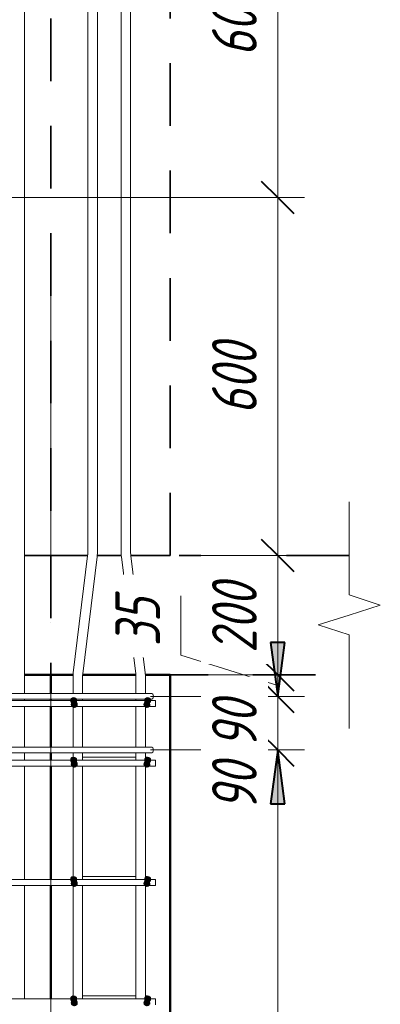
# Model space of a CAD drawing. Header units: millimetres. Extents: x -17509 to 45024, y 2611 to 9111.
# Tile 92 of 93: x 42489 to 43094, y 6348 to 7998. Entities that reach past the tile are written whole.
import ezdxf

# ---------------------------------------------------------------- set-up
doc = ezdxf.new("R2010")
doc.units = ezdxf.units.MM
doc.linetypes.add('01 Штриховая _4 мм_', pattern=[180, 105, -75])
doc.linetypes.add('ADSK_Линия сетки', pattern=[750, 600, -75, 0, -75])
for name, color, linetype, lineweight in [('A-____-____-DIMS', 211, 'Continuous', 9), ('A-____-____-DIMS-30', 211, 'Continuous', 9), ('A-____-NOTE-TEXT', 131, 'Continuous', 20), ('A-DETL-GENF-OTLN', 92, 'Continuous', 20), ('A-FLOR-____-MCUT', 192, 'Continuous', 50), ('A-FLOR-____-OTLN', 192, 'Continuous', 20), ('A-WALL-____-MCUT', 113, 'Continuous', 50), ('A-WALL-____-OTLN', 113, 'Continuous', 20), ('S-GRID-____-OTLN', 1, 'Continuous', 9), ('S-RBAR-____-MCUT', 171, 'Continuous', 20), ('S-RBAR-____-OTLN', 171, 'Continuous', 100)]:
    doc.layers.add(name, color=color, linetype=linetype, lineweight=lineweight)
doc.styles.add('GOST Common_I_1', font='GOST Common Italic.ttf', dxfattribs={"width": 0.8, "height": 75})
doc.dimstyles.new('ADSK_Для_арматуры_Основной_2_5_мм_шаг_кол-во_Стрелки_точный', dxfattribs={"dimscale": 304.8, "dimtxt": 0.247469, "dimasz": 0.295276, "dimexe": 0.147638, "dimexo": 0.000484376, "dimgap": 0.03937, "dimtad": 1, "dimdec": 0, "dimlfac": 304.8, "dimdsep": 46, "dimtxsty": 'GOST Common_I_1', "dimsah": 1, "dimcen": 0.09, "dimdle": 0.147638, "dimazin": 0, "dimtfac": 1, "dimtdec": 4, "dimtix": 1, "dimtmove": 0, "dimatfit": 3, "dimfxl": 1, "dimtvp": 1, "dimtfill": 1, "dimtolj": 1, "dimtzin": 0, "dimarcsym": 2})
doc.dimstyles.new('ADSK_Округление_5мм__Узкий_', dxfattribs={"dimscale": 304.8, "dimtxt": 0.247469, "dimasz": 0.177165, "dimexe": 0.147638, "dimexo": 0.000322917, "dimgap": 0.03937, "dimtad": 1, "dimdec": 0, "dimlfac": 304.8, "dimrnd": 5, "dimdsep": 46, "dimtxsty": 'GOST Common_I_1', "dimblk1": 'OBLIQUE', "dimblk2": 'OBLIQUE', "dimsah": 1, "dimcen": 0.09, "dimdle": 0.147638, "dimazin": 0, "dimtfac": 1, "dimtdec": 4, "dimtix": 1, "dimtmove": 0, "dimatfit": 3, "dimfxl": 1, "dimtvp": 1, "dimtfill": 1, "dimtolj": 1, "dimtzin": 0, "dimlwd": 20, "dimlwe": 20, "dimarcsym": 2})
doc.dimstyles.new('ADSK_Округление_5мм__Узкий__1', dxfattribs={"dimscale": 304.8, "dimtxt": 0.247469, "dimasz": 0.177165, "dimexe": 0.147638, "dimexo": 0.000322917, "dimgap": 0.03937, "dimtad": 1, "dimdec": 0, "dimlfac": 304.8, "dimrnd": 5, "dimdsep": 46, "dimtxsty": 'GOST Common_I_1', "dimblk1": 'OBLIQUE', "dimblk2": 'OBLIQUE', "dimsah": 1, "dimcen": 0.09, "dimdle": 0.147638, "dimazin": 0, "dimtfac": 1, "dimtdec": 4, "dimtix": 1, "dimtmove": 1, "dimatfit": 3, "dimfxl": 1, "dimtvp": 1, "dimtfill": 1, "dimtolj": 1, "dimtzin": 0, "dimlwd": 20, "dimlwe": 20, "dimarcsym": 2})

# ---------------------------------------------------------------- blocks, each defined once
blk = doc.blocks.new('ADSK_Обрыв_Линия - ADSK_Обрыв_линия-1070728-КЖ1_Р_ВЭ2_Армирование_16')
at = {"layer": 'A-DETL-GENF-OTLN'}
for p, q in [((-51100, 4033.8), (-51100, 4100)), ((-51100, 3900), (-51100, 3967))]:
    blk.add_line(p, q, dxfattribs=at)
blk = doc.blocks.new('DIMBLOCK366-КЖ1_Р_ВЭ2_Армирование_16')
at = {"layer": 'A-____-____-DIMS-30', "lineweight": 20}
for p, q in [((42291.7, 8497.4), (42291.7, 8542.4)), ((42491.7, 8497.4), (42491.7, 8542.4)), ((42491.7, 8497.4), (42291.7, 8497.4)), ((42291.7, 8497.4), (42291.7, 7730)), ((42491.7, 8497.4), (42491.7, 8330))]:
    blk.add_line(p, q, dxfattribs=at)
at = {"layer": 'A-____-____-DIMS-30', "lineweight": 40}
for p, q in [((42291.7, 8497.4), (42318.7, 8524.4)), ((42491.7, 8497.4), (42518.7, 8524.4)), ((42291.7, 8497.4), (42264.7, 8470.4)), ((42491.7, 8497.4), (42464.7, 8470.4))]:
    blk.add_line(p, q, dxfattribs=at)
at = {"layer": 'A-____-____-DIMS-30', "color": 0, "lineweight": 20, "insert": (42328.4, 8607.5), "char_height": 75, "width": 151.88, "attachment_point": 1, "line_spacing_factor": 1.022761, "style": 'GOST Common_I_1', "bg_fill": 3, "box_fill_scale": 1.25, "bg_fill_color": 256, "bg_fill_true_color": 13158600, "bg_fill_transparency": 0}
blk.add_mtext('200', dxfattribs=at)
blk = doc.blocks.new('_Oblique')
at = {"color": 0, "linetype": 'ByBlock', "lineweight": -2}
blk.add_line((-0.5, -0.5), (0.5, 0.5), dxfattribs=at)
blk = doc.blocks.new('DIMBLOCK392-КЖ1_Р_ВЭ2_Армирование_16')
at = {"layer": 'A-____-____-DIMS-30', "lineweight": 40}
for p, q in [((42921.7, 6774), (42894.7, 6801)), ((42921.7, 6774), (42948.7, 6747)), ((42921.7, 4174), (42894.7, 4201)), ((42921.7, 4174), (42948.7, 4147))]:
    blk.add_line(p, q, dxfattribs=at)
at = {"layer": 'A-____-____-DIMS-30', "lineweight": 20}
for p, q in [((42921.7, 6774), (42708.7, 6774)), ((42921.7, 4174), (42921.7, 6774)), ((42921.7, 6774), (42966.7, 6774)), ((42921.7, 4174), (42708.7, 4174)), ((42921.7, 4174), (42966.7, 4174))]:
    blk.add_line(p, q, dxfattribs=at)
at = {"layer": 'A-____-____-DIMS-30', "color": 0, "lineweight": 20, "insert": (42811.7, 5389.6), "char_height": 75, "width": 202.507, "attachment_point": 1, "rotation": 90, "line_spacing_factor": 1.022761, "style": 'GOST Common_I_1', "bg_fill": 3, "box_fill_scale": 1.25, "bg_fill_color": 256, "bg_fill_true_color": 13158600, "bg_fill_transparency": 0}
blk.add_mtext('2600', dxfattribs=at)
blk = doc.blocks.new('DIMBLOCK393-КЖ1_Р_ВЭ2_Армирование_16')
at = {"layer": 'A-____-____-DIMS-30', "lineweight": 40}
for p, q in [((42921.7, 6863.9), (42894.7, 6890.9)), ((42921.7, 6863.9), (42948.7, 6836.9)), ((42921.7, 6774), (42894.7, 6801)), ((42921.7, 6774), (42948.7, 6747))]:
    blk.add_line(p, q, dxfattribs=at)
at = {"layer": 'A-____-____-DIMS-30', "lineweight": 20}
for p, q in [((42921.7, 6863.9), (42708.7, 6863.9)), ((42921.7, 6774), (42921.7, 6863.9)), ((42921.7, 6863.9), (42966.7, 6863.9)), ((42921.7, 6771.8), (42921.7, 6819)), ((42921.7, 6774), (42708.7, 6774)), ((42921.7, 6774), (42966.7, 6774)), ((42921.7, 6672.4), (42921.7, 6771.8))]:
    blk.add_line(p, q, dxfattribs=at)
at = {"layer": 'A-____-____-DIMS-30', "color": 0, "lineweight": 20, "insert": (42811.7, 6672.4), "char_height": 75, "width": 101.253, "attachment_point": 1, "rotation": 90, "line_spacing_factor": 1.022761, "style": 'GOST Common_I_1', "bg_fill": 3, "box_fill_scale": 1.25, "bg_fill_color": 256, "bg_fill_true_color": 13158600, "bg_fill_transparency": 0}
blk.add_mtext('90', dxfattribs=at)
blk = doc.blocks.new('DIMBLOCK394-КЖ1_Р_ВЭ2_Армирование_16')
at = {"layer": 'A-____-____-DIMS-30', "lineweight": 20}
for p, q in [((42759.7, 7032.2), (42759.7, 6932.8)), ((42759.7, 6932.8), (42921.7, 6882)), ((42921.7, 6900), (42771.7, 6900)), ((42921.7, 6863.9), (42921.7, 6900)), ((42921.7, 6900), (42966.7, 6900)), ((42921.7, 6863.9), (42708.7, 6863.9)), ((42921.7, 6863.9), (42966.7, 6863.9))]:
    blk.add_line(p, q, dxfattribs=at)
at = {"layer": 'A-____-____-DIMS-30', "lineweight": 40}
for p, q in [((42921.7, 6900), (42894.7, 6927)), ((42921.7, 6900), (42948.7, 6873)), ((42921.7, 6863.9), (42894.7, 6890.9)), ((42921.7, 6863.9), (42948.7, 6836.9))]:
    blk.add_line(p, q, dxfattribs=at)
at = {"layer": 'A-____-____-DIMS-30', "color": 0, "lineweight": 20, "insert": (42649.7, 6947.8), "char_height": 75, "width": 101.253, "attachment_point": 1, "rotation": 90, "line_spacing_factor": 1.022761, "style": 'GOST Common_I_1', "bg_fill": 3, "box_fill_scale": 1.25, "bg_fill_color": 256, "bg_fill_true_color": 13158600, "bg_fill_transparency": 0}
blk.add_mtext('35', dxfattribs=at)
blk = doc.blocks.new('DIMBLOCK395-КЖ1_Р_ВЭ2_Армирование_16')
at = {"layer": 'A-____-____-DIMS-30', "lineweight": 40}
for p, q in [((42921.7, 7100), (42894.7, 7127)), ((42921.7, 7100), (42948.7, 7073)), ((42921.7, 6900), (42894.7, 6927)), ((42921.7, 6900), (42948.7, 6873))]:
    blk.add_line(p, q, dxfattribs=at)
at = {"layer": 'A-____-____-DIMS-30', "lineweight": 20}
for p, q in [((42921.7, 7100), (42771.7, 7100)), ((42921.7, 6900), (42921.7, 7100)), ((42921.7, 7100), (42966.7, 7100)), ((42921.7, 6900), (42771.7, 6900)), ((42921.7, 6900), (42966.7, 6900))]:
    blk.add_line(p, q, dxfattribs=at)
at = {"layer": 'A-____-____-DIMS-30', "color": 0, "lineweight": 20, "insert": (42811.7, 6936.7), "char_height": 75, "width": 151.88, "attachment_point": 1, "rotation": 90, "line_spacing_factor": 1.022761, "style": 'GOST Common_I_1', "bg_fill": 3, "box_fill_scale": 1.25, "bg_fill_color": 256, "bg_fill_true_color": 13158600, "bg_fill_transparency": 0}
blk.add_mtext('200', dxfattribs=at)
blk = doc.blocks.new('DIMBLOCK396-КЖ1_Р_ВЭ2_Армирование_16')
at = {"layer": 'A-____-____-DIMS-30', "lineweight": 40}
for p, q in [((42921.7, 7700), (42894.7, 7727)), ((42921.7, 7700), (42948.7, 7673)), ((42921.7, 7100), (42894.7, 7127)), ((42921.7, 7100), (42948.7, 7073))]:
    blk.add_line(p, q, dxfattribs=at)
at = {"layer": 'A-____-____-DIMS-30', "lineweight": 20}
for p, q in [((42921.7, 7700), (42327.7, 7700)), ((42921.7, 7100), (42921.7, 7700)), ((42921.7, 7700), (42966.7, 7700)), ((42921.7, 7100), (42771.7, 7100)), ((42921.7, 7100), (42966.7, 7100))]:
    blk.add_line(p, q, dxfattribs=at)
at = {"layer": 'A-____-____-DIMS-30', "color": 0, "lineweight": 20, "insert": (42811.7, 7336.7), "char_height": 75, "width": 151.88, "attachment_point": 1, "rotation": 90, "line_spacing_factor": 1.022761, "style": 'GOST Common_I_1', "bg_fill": 3, "box_fill_scale": 1.25, "bg_fill_color": 256, "bg_fill_true_color": 13158600, "bg_fill_transparency": 0}
blk.add_mtext('600', dxfattribs=at)
blk = doc.blocks.new('DIMBLOCK397-КЖ1_Р_ВЭ2_Армирование_16')
at = {"layer": 'A-____-____-DIMS-30', "lineweight": 40}
for p, q in [((42921.7, 8300), (42894.7, 8327)), ((42921.7, 8300), (42948.7, 8273)), ((42921.7, 7700), (42894.7, 7727)), ((42921.7, 7700), (42948.7, 7673))]:
    blk.add_line(p, q, dxfattribs=at)
at = {"layer": 'A-____-____-DIMS-30', "lineweight": 20}
for p, q in [((42921.7, 8300), (42527.7, 8300)), ((42921.7, 7700), (42921.7, 8300)), ((42921.7, 8300), (42966.7, 8300)), ((42921.7, 7700), (42327.7, 7700)), ((42921.7, 7700), (42966.7, 7700))]:
    blk.add_line(p, q, dxfattribs=at)
at = {"layer": 'A-____-____-DIMS-30', "color": 0, "lineweight": 20, "insert": (42811.7, 7936.7), "char_height": 75, "width": 151.88, "attachment_point": 1, "rotation": 90, "line_spacing_factor": 1.022761, "style": 'GOST Common_I_1', "bg_fill": 3, "box_fill_scale": 1.25, "bg_fill_color": 256, "bg_fill_true_color": 13158600, "bg_fill_transparency": 0}
blk.add_mtext('600', dxfattribs=at)
blk = doc.blocks.new('DIMBLOCK405-КЖ1_Р_ВЭ2_Армирование_16')
at = {"layer": 'A-____-____-DIMS-30', "lineweight": 40}
for points in [[(42921.7, 6863.9), (42933.5, 6953.9), (42909.8, 6953.9)], [(42921.7, 6774), (42909.8, 6684), (42933.5, 6684)], [(42921.7, 4174), (42933.5, 4264), (42909.8, 4264)]]:
    blk.add_hatch(color=256, dxfattribs=at).paths.add_polyline_path(points)
for p, q in [((42933.5, 6953.9), (42909.8, 6953.9)), ((42909.8, 6953.9), (42921.7, 6863.9)), ((42921.7, 6863.9), (42933.5, 6953.9)), ((42921.7, 6774), (42909.8, 6684)), ((42933.5, 6684), (42921.7, 6774)), ((42909.8, 6684), (42933.5, 6684)), ((42933.5, 4264), (42909.8, 4264)), ((42909.8, 4264), (42921.7, 4174)), ((42921.7, 4174), (42933.5, 4264))]:
    blk.add_line(p, q, dxfattribs=at)
at = {"layer": 'A-____-____-DIMS-30'}
for p, q in [((42921.7, 6863.9), (42753.7, 6863.9)), ((42921.7, 6863.9), (42966.7, 6863.9)), ((42921.7, 6774), (42753.7, 6774)), ((42921.7, 4129), (42921.7, 6774)), ((42921.7, 6774), (42966.7, 6774)), ((42921.7, 4174), (42753.7, 4174)), ((42921.7, 4174), (42966.7, 4174))]:
    blk.add_line(p, q, dxfattribs=at)
at = {"layer": 'A-____-____-DIMS-30', "color": 0, "insert": (42811.7, 5247.7), "char_height": 75, "width": 543.086, "attachment_point": 1, "rotation": 90, "line_spacing_factor": 1.022761, "style": 'GOST Common_I_1', "bg_fill": 3, "box_fill_scale": 1.25, "bg_fill_color": 256, "bg_fill_true_color": 13158600, "bg_fill_transparency": 0}
blk.add_mtext('200x13=2600', dxfattribs=at)
blk = doc.blocks.new('_None')
blk = doc.blocks.new('DIMBLOCK406-КЖ1_Р_ВЭ2_Армирование_16')
at = {"layer": 'A-____-____-DIMS-30', "lineweight": 40}
for points in [[(42921.7, 6863.9), (42933.5, 6953.9), (42909.8, 6953.9)], [(42921.7, 6774), (42909.8, 6684), (42933.5, 6684)]]:
    blk.add_hatch(color=256, dxfattribs=at).paths.add_polyline_path(points)
at = {"layer": 'A-____-____-DIMS-30'}
for p, q in [((42921.7, 6774), (42921.7, 7026.7)), ((42921.7, 6863.9), (42753.7, 6863.9)), ((42921.7, 6863.9), (42966.7, 6863.9)), ((42921.7, 6774), (42753.7, 6774)), ((42921.7, 6774), (42966.7, 6774))]:
    blk.add_line(p, q, dxfattribs=at)
at = {"layer": 'A-____-____-DIMS-30', "lineweight": 40}
for p, q in [((42933.5, 6953.9), (42909.8, 6953.9)), ((42909.8, 6953.9), (42921.7, 6863.9)), ((42921.7, 6863.9), (42933.5, 6953.9)), ((42921.7, 6774), (42909.8, 6684)), ((42933.5, 6684), (42921.7, 6774)), ((42909.8, 6684), (42933.5, 6684))]:
    blk.add_line(p, q, dxfattribs=at)
at = {"layer": 'A-____-____-DIMS-30', "color": 0, "insert": (42811.7, 6776.8), "char_height": 75, "width": 101.253, "attachment_point": 1, "rotation": 90, "line_spacing_factor": 1.022761, "style": 'GOST Common_I_1', "bg_fill": 3, "box_fill_scale": 1.25, "bg_fill_color": 256, "bg_fill_true_color": 13158600, "bg_fill_transparency": 0}
blk.add_mtext('90', dxfattribs=at)

msp = doc.modelspace()

# ---------------------------------------------------------------- hatches: boundary and pattern name
at = {"layer": 'S-RBAR-____-MCUT'}
h = msp.add_hatch(color=256, dxfattribs=at)
edge = h.paths.add_edge_path()
edge.add_arc((42579.7142, 6857), 5, 0, 360)
for points in [[(42579.7142, 6852), (42584.4695, 6855.4549), (42582.6531, 6861.0451), (42576.7753, 6861.0451), (42574.9589, 6855.4549)], [(42580.8858, 6845.1716), (42585.641, 6848.6265), (42583.8247, 6854.2167), (42577.9468, 6854.2167), (42576.1305, 6848.6265)], [(42702.5426, 6845.1716), (42707.2979, 6848.6265), (42705.4815, 6854.2167), (42699.6037, 6854.2167), (42697.7873, 6848.6265), (42701.2989, 6846.0752)], [(42703.7142, 6852), (42708.4695, 6855.4549), (42706.6531, 6861.0451), (42700.7753, 6861.0451), (42698.9589, 6855.4549), (42701.2989, 6853.7548)], [(42579.7142, 6752), (42584.4695, 6755.4549), (42582.6531, 6761.0451), (42576.7753, 6761.0451), (42574.9589, 6755.4549)], [(42580.8858, 6745.1716), (42585.641, 6748.6265), (42583.8247, 6754.2167), (42577.9468, 6754.2167), (42576.1305, 6748.6265)], [(42702.5426, 6745.1716), (42707.2979, 6748.6265), (42705.4815, 6754.2167), (42699.6037, 6754.2167), (42697.7873, 6748.6265), (42701.2989, 6746.0752)], [(42703.7142, 6752), (42708.4695, 6755.4549), (42706.6531, 6761.0451), (42700.7753, 6761.0451), (42698.9589, 6755.4549), (42701.2989, 6753.7548)], [(42579.7142, 6552), (42584.4695, 6555.4549), (42582.6531, 6561.0451), (42576.7753, 6561.0451), (42574.9589, 6555.4549)], [(42580.8858, 6545.1716), (42585.641, 6548.6265), (42583.8247, 6554.2167), (42577.9468, 6554.2167), (42576.1305, 6548.6265)], [(42702.5426, 6545.1716), (42707.2979, 6548.6265), (42705.4815, 6554.2167), (42699.6037, 6554.2167), (42697.7873, 6548.6265)], [(42703.7142, 6552), (42708.4695, 6555.4549), (42706.6531, 6561.0451), (42700.7753, 6561.0451), (42698.9589, 6555.4549)], [(42579.7142, 6352), (42584.4695, 6355.4549), (42582.6531, 6361.0451), (42576.7753, 6361.0451), (42574.9589, 6355.4549)], [(42580.8858, 6345.1716), (42585.641, 6348.6265), (42583.8247, 6354.2167), (42577.9468, 6354.2167), (42576.1305, 6348.6265)], [(42702.5426, 6345.1716), (42707.2979, 6348.6265), (42705.4815, 6354.2167), (42699.6037, 6354.2167), (42697.7873, 6348.6265)], [(42703.7142, 6352), (42708.4695, 6355.4549), (42706.6531, 6361.0451), (42700.7753, 6361.0451), (42698.9589, 6355.4549)]]:
    msp.add_hatch(color=256, dxfattribs=at).paths.add_polyline_path(points)
h = msp.add_hatch(color=256, dxfattribs=at)
edge = h.paths.add_edge_path()
edge.add_arc((42580.8858, 6850.1716), 5, 0, 360)
h = msp.add_hatch(color=256, dxfattribs=at)
edge = h.paths.add_edge_path()
edge.add_arc((42702.5426, 6850.1716), 5, 0, 360)
h = msp.add_hatch(color=256, dxfattribs=at)
edge = h.paths.add_edge_path()
edge.add_arc((42703.7142, 6857), 5, 0, 360)
h = msp.add_hatch(color=256, dxfattribs=at)
edge = h.paths.add_edge_path()
edge.add_arc((42579.7142, 6757), 5, 0, 360)
h = msp.add_hatch(color=256, dxfattribs=at)
edge = h.paths.add_edge_path()
edge.add_arc((42580.8858, 6750.1716), 5, 0, 360)
h = msp.add_hatch(color=256, dxfattribs=at)
edge = h.paths.add_edge_path()
edge.add_arc((42702.5426, 6750.1716), 5, 0, 360)
h = msp.add_hatch(color=256, dxfattribs=at)
edge = h.paths.add_edge_path()
edge.add_arc((42703.7142, 6757), 5, 0, 360)
h = msp.add_hatch(color=256, dxfattribs=at)
edge = h.paths.add_edge_path()
edge.add_arc((42579.7142, 6557), 5, 0, 360)
h = msp.add_hatch(color=256, dxfattribs=at)
edge = h.paths.add_edge_path()
edge.add_arc((42580.8858, 6550.1716), 5, 0, 360)
h = msp.add_hatch(color=256, dxfattribs=at)
edge = h.paths.add_edge_path()
edge.add_arc((42702.5426, 6550.1716), 5, 0, 360)
h = msp.add_hatch(color=256, dxfattribs=at)
edge = h.paths.add_edge_path()
edge.add_arc((42703.7142, 6557), 5, 0, 360)
h = msp.add_hatch(color=256, dxfattribs=at)
edge = h.paths.add_edge_path()
edge.add_arc((42579.7142, 6357), 5, 0, 360)
h = msp.add_hatch(color=256, dxfattribs=at)
edge = h.paths.add_edge_path()
edge.add_arc((42580.8858, 6350.1716), 5, 0, 360)
h = msp.add_hatch(color=256, dxfattribs=at)
edge = h.paths.add_edge_path()
edge.add_arc((42702.5426, 6350.1716), 5, 0, 360)
h = msp.add_hatch(color=256, dxfattribs=at)
edge = h.paths.add_edge_path()
edge.add_arc((42703.7142, 6357), 5, 0, 360)

# ---------------------------------------------------------------- linework, layer by layer
at = {"layer": 'A-____-NOTE-TEXT'}
for p, q in [((43041.7134, 7100), (43041.7134, 7190)), ((43041.7134, 7033.7852), (43093.7034, 7016.8926)), ((43093.7034, 7016.8926), (43041.7134, 7000)), ((43041.7134, 7000), (42989.7518, 6983.5)), ((43041.7134, 6967), (42989.7518, 6983.5)), ((43041.7134, 6900), (43041.7134, 6810))]:
    msp.add_line(p, q, dxfattribs=at)
at = {"layer": 'A-FLOR-____-MCUT', "linetype": '01 Штриховая _4 мм_', "lineweight": 35}
for p, q in [((42603.3076, 7100), (42541.7134, 7100)), ((42541.7134, 7100), (42541.7134, 6900)), ((42659.5314, 7100), (42619.3675, 7100)), ((43041.7134, 7100), (42675.5913, 7100)), ((42541.7134, 6900), (42578.8721, 6900)), ((42594.9326, 6900), (42683.9664, 6900)), ((42700.0269, 6900), (43041.7134, 6900))]:
    msp.add_line(p, q, dxfattribs=at)
at = {"layer": 'A-FLOR-____-OTLN', "linetype": '01 Штриховая _4 мм_', "lineweight": 35}
for p, q in [((42497.7134, 7100), (42541.7134, 7100)), ((42541.7134, 6900), (42497.7134, 6900))]:
    msp.add_line(p, q, dxfattribs=at)
at = {"layer": 'A-WALL-____-MCUT', "linetype": '01 Штриховая _4 мм_', "lineweight": 35}
for p, q in [((42541.7134, 8900), (42541.7134, 7100)), ((42741.7134, 7100), (42741.7134, 8900)), ((42541.7134, 7100), (42603.3076, 7100)), ((42619.3675, 7100), (42659.5314, 7100)), ((42675.5913, 7100), (42741.7134, 7100))]:
    msp.add_line(p, q, dxfattribs=at)
at = {"layer": 'A-WALL-____-MCUT'}
for p, q in [((42541.7134, 6900), (42541.7134, 6868.9393)), ((42578.8721, 6900), (42541.7134, 6900)), ((42683.9664, 6900), (42594.9326, 6900)), ((42741.7134, 6900), (42700.0269, 6900)), ((42741.7134, 4100), (42741.7134, 6900)), ((42541.7134, 6858.9393), (42541.7134, 6856.9393)), ((42541.7134, 6846.9393), (42541.7134, 6779)), ((42541.7134, 6769), (42541.7134, 6756.9393)), ((42541.7134, 6746.9393), (42541.7134, 6556.9393)), ((42541.7134, 6546.9393), (42541.7134, 6356.9393))]:
    msp.add_line(p, q, dxfattribs=at)
at = {"layer": 'A-WALL-____-OTLN', "linetype": '01 Штриховая _4 мм_', "lineweight": 35}
msp.add_line((42497.7134, 7100), (42541.6637, 7100), dxfattribs=at)
at = {"layer": 'A-WALL-____-OTLN', "lineweight": 50}
msp.add_line((42541.6637, 6900), (42497.7134, 6900), dxfattribs=at)
at = {"layer": 'S-GRID-____-OTLN', "linetype": 'ADSK_Линия сетки'}
msp.add_line((42541.7134, 3312.0076), (42541.7134, 7568.0813), dxfattribs=at)
at = {"layer": 'S-RBAR-____-MCUT'}
for p, q in [((42576.7753, 6861.0451), (42574.9589, 6855.4549)), ((42574.9589, 6855.4549), (42579.7142, 6852)), ((42577.9468, 6854.2167), (42576.1305, 6848.6265)), ((42576.1305, 6848.6265), (42580.8858, 6845.1716)), ((42582.6531, 6861.0451), (42576.7753, 6861.0451)), ((42583.8247, 6854.2167), (42577.9468, 6854.2167)), ((42579.7142, 6852), (42584.4695, 6855.4549)), ((42580.8858, 6845.1716), (42585.641, 6848.6265)), ((42584.4695, 6855.4549), (42582.6531, 6861.0451)), ((42585.641, 6848.6265), (42583.8247, 6854.2167)), ((42699.6037, 6854.2167), (42697.7873, 6848.6265)), ((42697.7873, 6848.6265), (42701.2989, 6846.0752)), ((42700.7753, 6861.0451), (42698.9589, 6855.4549)), ((42698.9589, 6855.4549), (42701.2989, 6853.7548)), ((42705.4815, 6854.2167), (42699.6037, 6854.2167)), ((42706.6531, 6861.0451), (42700.7753, 6861.0451)), ((42701.2989, 6853.7548), (42703.7142, 6852)), ((42702.5426, 6845.1716), (42707.2979, 6848.6265)), ((42703.7142, 6852), (42708.4695, 6855.4549)), ((42707.2979, 6848.6265), (42705.4815, 6854.2167)), ((42708.4695, 6855.4549), (42706.6531, 6861.0451)), ((42701.2989, 6846.0752), (42702.5426, 6845.1716)), ((42576.7753, 6761.0451), (42574.9589, 6755.4549)), ((42574.9589, 6755.4549), (42579.7142, 6752)), ((42577.9468, 6754.2167), (42576.1305, 6748.6265)), ((42582.6531, 6761.0451), (42576.7753, 6761.0451)), ((42583.8247, 6754.2167), (42577.9468, 6754.2167)), ((42579.7142, 6752), (42584.4695, 6755.4549)), ((42584.4695, 6755.4549), (42582.6531, 6761.0451)), ((42585.641, 6748.6265), (42583.8247, 6754.2167)), ((42699.6037, 6754.2167), (42697.7873, 6748.6265)), ((42700.7753, 6761.0451), (42698.9589, 6755.4549)), ((42698.9589, 6755.4549), (42701.2989, 6753.7548)), ((42705.4815, 6754.2167), (42699.6037, 6754.2167)), ((42706.6531, 6761.0451), (42700.7753, 6761.0451)), ((42701.2989, 6753.7548), (42703.7142, 6752)), ((42703.7142, 6752), (42708.4695, 6755.4549)), ((42707.2979, 6748.6265), (42705.4815, 6754.2167)), ((42708.4695, 6755.4549), (42706.6531, 6761.0451)), ((42576.1305, 6748.6265), (42580.8858, 6745.1716)), ((42580.8858, 6745.1716), (42585.641, 6748.6265)), ((42697.7873, 6748.6265), (42701.2989, 6746.0752)), ((42701.2989, 6746.0752), (42702.5426, 6745.1716)), ((42702.5426, 6745.1716), (42707.2979, 6748.6265)), ((42576.7753, 6561.0451), (42574.9589, 6555.4549)), ((42574.9589, 6555.4549), (42579.7142, 6552)), ((42577.9468, 6554.2167), (42576.1305, 6548.6265)), ((42582.6531, 6561.0451), (42576.7753, 6561.0451)), ((42583.8247, 6554.2167), (42577.9468, 6554.2167)), ((42579.7142, 6552), (42584.4695, 6555.4549)), ((42584.4695, 6555.4549), (42582.6531, 6561.0451)), ((42585.641, 6548.6265), (42583.8247, 6554.2167)), ((42699.6037, 6554.2167), (42697.7873, 6548.6265)), ((42700.7753, 6561.0451), (42698.9589, 6555.4549)), ((42698.9589, 6555.4549), (42703.7142, 6552)), ((42705.4815, 6554.2167), (42699.6037, 6554.2167)), ((42706.6531, 6561.0451), (42700.7753, 6561.0451)), ((42703.7142, 6552), (42708.4695, 6555.4549)), ((42707.2979, 6548.6265), (42705.4815, 6554.2167)), ((42708.4695, 6555.4549), (42706.6531, 6561.0451)), ((42576.1305, 6548.6265), (42580.8858, 6545.1716)), ((42580.8858, 6545.1716), (42585.641, 6548.6265)), ((42697.7873, 6548.6265), (42702.5426, 6545.1716)), ((42702.5426, 6545.1716), (42707.2979, 6548.6265)), ((42576.7753, 6361.0451), (42574.9589, 6355.4549)), ((42574.9589, 6355.4549), (42579.7142, 6352)), ((42577.9468, 6354.2167), (42576.1305, 6348.6265)), ((42582.6531, 6361.0451), (42576.7753, 6361.0451)), ((42583.8247, 6354.2167), (42577.9468, 6354.2167)), ((42579.7142, 6352), (42584.4695, 6355.4549)), ((42584.4695, 6355.4549), (42582.6531, 6361.0451)), ((42585.641, 6348.6265), (42583.8247, 6354.2167)), ((42699.6037, 6354.2167), (42697.7873, 6348.6265)), ((42700.7753, 6361.0451), (42698.9589, 6355.4549)), ((42698.9589, 6355.4549), (42703.7142, 6352)), ((42705.4815, 6354.2167), (42699.6037, 6354.2167)), ((42706.6531, 6361.0451), (42700.7753, 6361.0451)), ((42703.7142, 6352), (42708.4695, 6355.4549)), ((42707.2979, 6348.6265), (42705.4815, 6354.2167)), ((42708.4695, 6355.4549), (42706.6531, 6361.0451)), ((42576.1305, 6348.6265), (42580.8858, 6345.1716)), ((42580.8858, 6345.1716), (42585.641, 6348.6265)), ((42697.7873, 6348.6265), (42702.5426, 6345.1716)), ((42702.5426, 6345.1716), (42707.2979, 6348.6265))]:
    msp.add_line(p, q, dxfattribs=at)
for centre in [(42579.7142, 6857), (42580.8858, 6850.1716), (42702.5426, 6850.1716), (42703.7142, 6857), (42579.7142, 6757), (42580.8858, 6750.1716), (42702.5426, 6750.1716), (42703.7142, 6757), (42579.7142, 6557), (42580.8858, 6550.1716), (42702.5426, 6550.1716), (42703.7142, 6557), (42579.7142, 6357), (42580.8858, 6350.1716), (42702.5426, 6350.1716), (42703.7142, 6357)]:
    msp.add_circle(centre, 5, dxfattribs=at)
at = {"layer": 'S-RBAR-____-OTLN', "lineweight": 20}
for p, q in [((42603.5554, 7104.3265), (42603.5554, 8700.9014)), ((42619.5554, 7104.3265), (42619.5554, 8700.9014)), ((42659.3436, 7104.3265), (42659.3436, 8700.9014)), ((42675.3436, 7104.3265), (42675.3436, 8700.9014)), ((42497.7134, 6868.9393), (42497.7134, 8300)), ((42579.185, 6903.3996), (42603.2572, 7099.4517)), ((42595.0658, 6901.4497), (42619.138, 7097.5018)), ((42683.8331, 6901.4497), (42659.761, 7097.5018)), ((42699.7139, 6903.3996), (42675.6417, 7099.4517)), ((42578.7676, 6868.9393), (42578.7676, 6896.5749)), ((42594.7676, 6868.9393), (42594.7676, 6896.5749)), ((42684.1313, 6868.9393), (42684.1313, 6896.5749)), ((42700.1313, 6868.9393), (42700.1313, 6896.5749)), ((42114.7142, 6868.9393), (42678.7142, 6868.9393)), ((42708.7142, 6868.9393), (42678.7142, 6868.9393)), ((42716.7134, 6856.9393), (39766.7134, 6856.9393)), ((42114.7142, 6858.9393), (42678.7142, 6858.9393)), ((42497.7134, 6856.9393), (42497.7134, 6858.9393)), ((42578.7676, 6856.9393), (42578.7676, 6858.9393)), ((42594.7676, 6856.9393), (42594.7676, 6858.9393)), ((42708.7142, 6858.9393), (42678.7142, 6858.9393)), ((42684.1313, 6856.9393), (42684.1313, 6858.9393)), ((42700.1313, 6856.9393), (42700.1313, 6858.9393)), ((42716.7134, 6856.9393), (42716.7134, 6846.9393)), ((42716.7134, 6846.9393), (39766.7134, 6846.9393)), ((42497.7134, 6779), (42497.7134, 6846.9393)), ((42578.7676, 6779), (42578.7676, 6846.9393)), ((42594.7676, 6779), (42594.7676, 6846.9393)), ((42684.1313, 6779), (42684.1313, 6846.9393)), ((42700.1313, 6779), (42700.1313, 6846.9393)), ((42114.7142, 6779), (42678.7142, 6779)), ((42114.7142, 6769), (42678.7142, 6769)), ((42497.7134, 6756.9393), (42497.7134, 6769)), ((42578.7676, 6756.9393), (42578.7676, 6769)), ((42594.7676, 6756.9393), (42594.7676, 6769)), ((42708.7142, 6779), (42678.7142, 6779)), ((42708.7142, 6769), (42678.7142, 6769)), ((42684.1313, 6756.9393), (42684.1313, 6769)), ((42700.1313, 6756.9393), (42700.1313, 6769)), ((42716.7134, 6756.9393), (39766.7134, 6756.9393)), ((42594.7645, 6762), (42609.7142, 6762)), ((42609.7142, 6762), (42673.7142, 6762)), ((42673.7142, 6762), (42684.22, 6762)), ((42700.2477, 6762), (42703.7142, 6762)), ((42716.7134, 6756.9393), (42716.7134, 6746.9393)), ((42716.7134, 6746.9393), (39766.7134, 6746.9393)), ((42497.7134, 6556.9393), (42497.7134, 6746.9393)), ((42578.7676, 6556.9393), (42578.7676, 6746.9393)), ((42594.7676, 6556.9393), (42594.7676, 6746.9393)), ((42684.1313, 6556.9393), (42684.1313, 6746.9393)), ((42700.1313, 6556.9393), (42700.1313, 6746.9393)), ((42716.7134, 6556.9393), (39766.7134, 6556.9393)), ((42594.7645, 6562), (42609.7142, 6562)), ((42609.7142, 6562), (42673.7142, 6562)), ((42673.7142, 6562), (42684.22, 6562)), ((42700.2477, 6562), (42703.7142, 6562)), ((42716.7134, 6556.9393), (42716.7134, 6546.9393)), ((42716.7134, 6546.9393), (39766.7134, 6546.9393)), ((42497.7134, 6356.9393), (42497.7134, 6546.9393)), ((42578.7676, 6356.9393), (42578.7676, 6546.9393)), ((42594.7676, 6356.9393), (42594.7676, 6546.9393)), ((42684.1313, 6356.9393), (42684.1313, 6546.9393)), ((42700.1313, 6356.9393), (42700.1313, 6546.9393)), ((42716.7134, 6356.9393), (39766.7134, 6356.9393)), ((42594.7645, 6362), (42609.7142, 6362)), ((42609.7142, 6362), (42673.7142, 6362)), ((42673.7142, 6362), (42684.22, 6362)), ((42700.2477, 6362), (42703.7142, 6362)), ((42716.7134, 6356.9393), (42716.7134, 6346.9393))]:
    msp.add_line(p, q, dxfattribs=at)
for centre, radius, start, end in [((42563.5554, 7104.3265), 40, 353, 360), ((42563.5554, 7104.3265), 56, 353, 0), ((42715.3436, 7104.3265), 56, 180, 187), ((42715.3436, 7104.3265), 40, 180, 187), ((42634.7676, 6896.5749), 56, 173, 180), ((42634.7676, 6896.5749), 40, 173, 180), ((42644.1313, 6896.5749), 40, 0, 7), ((42644.1313, 6896.5749), 56, 360, 7), ((42708.7142, 6863.9393), 5, 270, 90), ((42708.7142, 6863.9393), 5, 30, 60), ((42579.7142, 6857), 5, 156.9739359, 180), ((42703.7142, 6857), 5, 0, 23.0260641), ((42708.7142, 6863.9393), 5, 270, 285), ((42708.7142, 6863.9393), 5, 300, 330), ((42708.7142, 6774), 5, 270, 90), ((42708.7142, 6774), 5, 270, 285), ((42708.7142, 6774), 5, 30, 60), ((42708.7142, 6774), 5, 300, 330), ((42579.7142, 6757), 5, 105, 180), ((42703.7142, 6757), 5, 0, 90), ((42579.7142, 6557), 5, 105, 180), ((42703.7142, 6557), 5, 0, 90), ((42579.7142, 6357), 5, 105, 180), ((42703.7142, 6357), 5, 0, 90)]:
    msp.add_arc(centre, radius, start, end, dxfattribs=at)

# ---------------------------------------------------------------- block references
at = {"layer": 'A-DETL-GENF-OTLN'}
msp.add_blockref('ADSK_Обрыв_Линия - ADSK_Обрыв_линия-1070728-КЖ1_Р_ВЭ2_Армирование_16', (94141.7134, 3000), dxfattribs=at)

# ---------------------------------------------------------------- next in the draw order: dimensions: what is measured, and where the dimension line sits
at = {"layer": 'A-____-____-DIMS', "lineweight": 20}
dim = msp.add_linear_dim(base=(42291.7134, 8497.4403), p1=(42491.7134, 8300), p2=(42291.7134, 7700), dimstyle='ADSK_Округление_5мм__Узкий_', override={"dimpost": '<>', "dimfxl": 632.455532}, dxfattribs=at)
dim.commit()
dim.dimension.update_dxf_attribs({"geometry": 'DIMBLOCK366-КЖ1_Р_ВЭ2_Армирование_16', "text_midpoint": (42391.7134, 8546.9403)})
dim = msp.add_linear_dim(base=(42921.6714, 6774), p1=(42678.7142, 4174), p2=(42678.7142, 6774), angle=90, dimstyle='ADSK_Округление_5мм__Узкий_', override={"dimpost": '<>', "dimfxl": 2600}, dxfattribs=at)
dim.commit()
dim.dimension.update_dxf_attribs({"geometry": 'DIMBLOCK392-КЖ1_Р_ВЭ2_Армирование_16', "text_midpoint": (42871.6885, 5474)})

# ---------------------------------------------------------------- next in the draw order: dimensions: what is measured, and where the dimension line sits
dim = msp.add_linear_dim(base=(42921.67141, 6863.93934), p1=(42678.71419, 6774), p2=(42678.71419, 6863.93934), angle=90, dimstyle='ADSK_Округление_5мм__Узкий__1', override={"dimpost": '<>', "dimfxl": 89.93934}, dxfattribs=at)
dim.commit()
dim.dimension.update_dxf_attribs({"geometry": 'DIMBLOCK393-КЖ1_Р_ВЭ2_Армирование_16', "text_midpoint": (42861.65929, 6723.03778), "dimtype": 160, "text_rotation": 90})

# ---------------------------------------------------------------- next in the draw order: dimensions: what is measured, and where the dimension line sits
dim = msp.add_linear_dim(base=(42921.6714, 6900), p1=(42678.7142, 6863.9393), p2=(42741.7134, 6900), angle=90, dimstyle='ADSK_Округление_5мм__Узкий__1', override={"dimpost": '<>', "dimfxl": 72.589714}, dxfattribs=at)
dim.commit()
dim.dimension.update_dxf_attribs({"geometry": 'DIMBLOCK394-КЖ1_Р_ВЭ2_Армирование_16', "text_midpoint": (42699.6593, 6998.4074), "dimtype": 160, "text_rotation": 90})

# ---------------------------------------------------------------- next in the draw order: dimensions: what is measured, and where the dimension line sits
dim = msp.add_linear_dim(base=(42921.6714, 7100), p1=(42741.7134, 6900), p2=(42741.7134, 7100), angle=90, dimstyle='ADSK_Округление_5мм__Узкий_', override={"dimpost": '<>', "dimfxl": 200}, dxfattribs=at)
dim.commit()
dim.dimension.update_dxf_attribs({"geometry": 'DIMBLOCK395-КЖ1_Р_ВЭ2_Армирование_16', "text_midpoint": (42872.1714, 7000)})

# ---------------------------------------------------------------- next in the draw order: dimensions: what is measured, and where the dimension line sits
dim = msp.add_linear_dim(base=(42921.6714, 7700), p1=(42741.7134, 7100), p2=(42297.7134, 7700), angle=90, dimstyle='ADSK_Округление_5мм__Узкий_', override={"dimpost": '<>', "dimfxl": 746.415434}, dxfattribs=at)
dim.commit()
dim.dimension.update_dxf_attribs({"geometry": 'DIMBLOCK396-КЖ1_Р_ВЭ2_Армирование_16', "text_midpoint": (42872.1714, 7400)})
at = {"layer": 'A-____-____-DIMS'}
dim = msp.add_linear_dim(base=(42921.6722, 6774), p1=(42708.7142, 4174), p2=(42708.7142, 6774), angle=90, text='200x13=2600', dimstyle='ADSK_Для_арматуры_Основной_2_5_мм_шаг_кол-во_Стрелки_точный', override={"dimpost": '<>', "dimblk1": 'None', "dimblk2": 'None', "dimsah": 1, "dimfxl": 2600}, dxfattribs=at)
dim.commit()
dim.dimension.update_dxf_attribs({"geometry": 'DIMBLOCK405-КЖ1_Р_ВЭ2_Армирование_16', "text_midpoint": (42872.1722, 5474)})

# ---------------------------------------------------------------- next in the draw order: dimensions: what is measured, and where the dimension line sits
at = {"layer": 'A-____-____-DIMS', "lineweight": 20}
dim = msp.add_linear_dim(base=(42921.6714, 8300), p1=(42297.7134, 7700), p2=(42497.7134, 8300), angle=90, dimstyle='ADSK_Округление_5мм__Узкий_', override={"dimpost": '<>', "dimfxl": 632.455532}, dxfattribs=at)
dim.commit()
dim.dimension.update_dxf_attribs({"geometry": 'DIMBLOCK397-КЖ1_Р_ВЭ2_Армирование_16', "text_midpoint": (42872.1714, 8000)})
at = {"layer": 'A-____-____-DIMS'}
dim = msp.add_linear_dim(base=(42921.6722, 6863.9393), p1=(42708.7142, 6774), p2=(42708.7142, 6863.9393), angle=90, text='90', dimstyle='ADSK_Для_арматуры_Основной_2_5_мм_шаг_кол-во_Стрелки_точный', override={"dimpost": '<>', "dimblk1": 'None', "dimblk2": 'None', "dimsah": 1, "dimfxl": 89.93934}, dxfattribs=at)
dim.commit()
dim.dimension.update_dxf_attribs({"geometry": 'DIMBLOCK406-КЖ1_Р_ВЭ2_Армирование_16', "text_midpoint": (42872.1722, 6818.9697)})

doc.saveas('drawing.dxf')
